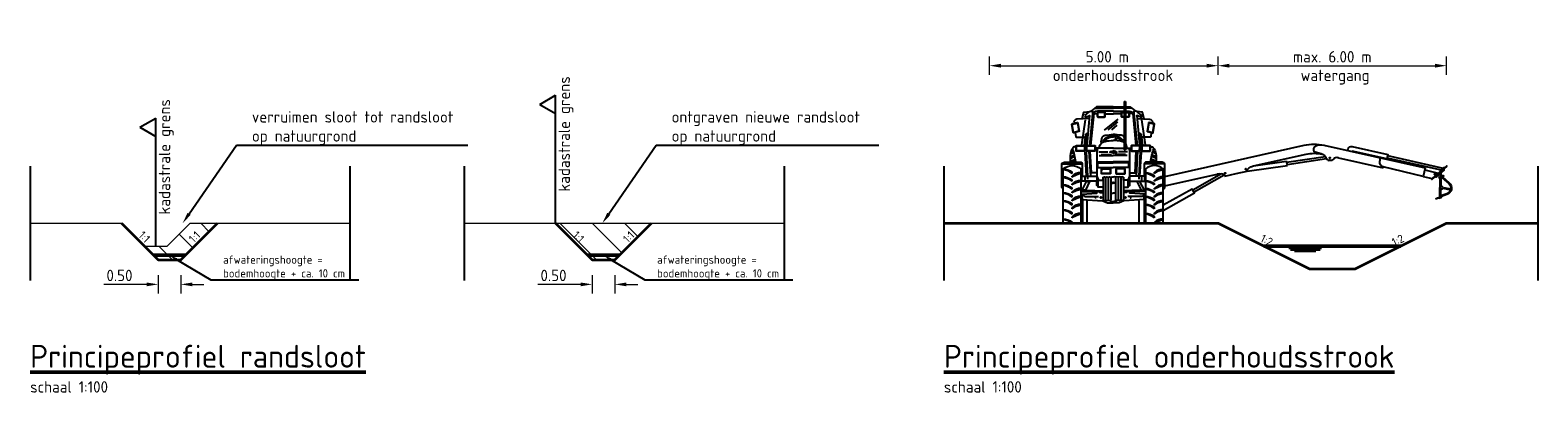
# Model space of a CAD drawing. Header units: metres. Extents: x 199581 to 207779, y 462378 to 466293.
# Tile 30 of 134: x 207398 to 207431, y 465901 to 465909. Entities that reach past the tile are written whole.
import ezdxf
from ezdxf import colors
from ezdxf.entities.mleader import LeaderData, LeaderLine
from ezdxf.enums import TextEntityAlignment as Align
from ezdxf.math import Vec2, Vec3

# ---------------------------------------------------------------- set-up
doc = ezdxf.new("R2010")
doc.units = ezdxf.units.M
doc.linetypes.add('XX-AFBREEK', pattern=[7, 4, -1, 1, -1])
doc.layers.get('0').update_dxf_attribs({"lineweight": 25})
for name, color, linetype, lineweight in [('B-WE-GR-MAAIVELD-G-GRIJS', 253, 'GW-MAAIVELD', 13), ('N-WE-GW-MAAIVELD-GD', 90, 'GW-MAAIVELD', 35), ('N-WE-GW-ONTGRAVING-WERK-AD', 253, 'Continuous', 18), ('N-WE-GW-WATERGANG_GREPPEL_WATERLIJN-GD', 150, 'Continuous', 50), ('N-WE-OG-TERREIN_ERF-SD', 212, 'Continuous', 25), ('X-XX-AL-AANKLEDING-SD', 251, 'Continuous', 25), ('X-XX-AL-AFBREEKLIJN-GD', 250, 'XX-AFBREEK', 25), ('X-XX-AL-M', 7, 'Continuous', 18), ('X-XX-AL-REFERENTIE-T25', 7, 'Continuous', 25), ('X-XX-AL-T18', 10, 'Continuous', 18), ('X-XX-AL-T25', 7, 'Continuous', 25), ('X-XX-AL-T50', 7, 'Continuous', 50)]:
    doc.layers.add(name, color=color, linetype=linetype, lineweight=lineweight)
doc.styles.add('NLCS-ISO-M100-T18', font='NLCS-ISO.ttf', dxfattribs={"height": 0.18})
doc.styles.add('NLCS-ISO-M100-T25', font='NLCS-ISO.ttf', dxfattribs={"height": 0.25})
doc.styles.add('NLCS-ISO-M50-T25', font='NLCS-ISO.ttf', dxfattribs={"height": 0.125})
doc.styles.add('NLCS-ISO-M50-T50', font='NLCS-ISO.ttf', dxfattribs={"height": 0.25})
doc.linetypes.add('GW-MAAIVELD', pattern='A,12,[40,NLCS.SHX,S=1,R=0,X=0,Y=-0.5],12', length=24)
doc.dimstyles.new('NLCS-M100-T25-PIJL_L2_H2', dxfattribs={"dimscale": 0.1, "dimtxt": 2.5, "dimasz": 2.5, "dimexe": 2, "dimexo": 2, "dimgap": 0.7, "dimtad": 1, "dimzin": 0, "dimdsep": 46, "dimtxsty": 'NLCS-ISO-M100-T25', "dimcen": 0, "dimdle": 2, "dimclrd": 256, "dimclre": 256, "dimclrt": 256, "dimazin": 0, "dimtfac": 1, "dimtdec": 3, "dimtofl": 0, "dimtmove": 0, "dimatfit": 3, "dimfxl": 2, "dimfxlon": 1, "dimtfillclr": 256, "dimtolj": 1, "dimtzin": 0, "dimlwd": -1, "dimlwe": -1, "dimarcsym": 0})

# ---------------------------------------------------------------- blocks, each defined once
blk = doc.blocks.new('(Voorkant) Trekker met maaikorf')
for points in [[(-0.856, 2.664), (-0.856, 1.602)], [(-0.856, 2.664), (-0.83, 2.664)], [(-0.83, 2.664), (-0.83, 1.602)], [(-1.696, 2.317), (-1.611, 2.355), (-1.67, 1.706)], [(-1.549, 2.4), (-1.617, 1.703)], [(-1.522, 2.398), (-1.589, 1.7)], [(-1.55, 2.398), (-1.444, 2.397)], [(-1.505, 2.512), (-1.092, 2.516)], [(-1.273, 2.396), (-1.091, 2.396)], [(-0.917, 2.396), (-1.099, 2.396)], [(-0.856, 2.514), (-1.098, 2.516)], [(-0.685, 2.512), (-0.83, 2.513)], [(-0.64, 2.398), (-0.746, 2.397)], [(-0.668, 2.398), (-0.601, 1.7)], [(-0.641, 2.4), (-0.573, 1.703)], [(-0.494, 2.317), (-0.579, 2.355), (-0.52, 1.706)], [(-1.956, 2.213), (-1.951, 2.186)], [(-1.711, 2.261), (-1.792, 1.714)], [(-1.645, 1.983), (-1.703, 1.94), (-1.732, 1.71)], [(-1.284, 2.033), (-0.99, 2.274)], [(-1.208, 2.044), (-0.995, 2.219)], [(-1.129, 2.045), (-1.01, 2.142)], [(-0.545, 1.983), (-0.487, 1.94), (-0.458, 1.71)], [(-0.48, 2.261), (-0.398, 1.714)], [(-0.234, 2.213), (-0.24, 2.186)], [(-1.647, 1.957), (-1.683, 1.931), (-1.713, 1.7)], [(-1.036, 1.884), (-1.063, 1.813)], [(-1.015, 1.878), (-1.043, 1.813)], [(-0.543, 1.957), (-0.507, 1.931), (-0.477, 1.7)], [(-2.038, 1.45), (-1.942, 1.494)], [(-2.038, 1.416), (-1.936, 1.465)], [(-2.037, 1.357), (-1.924, 1.399)], [(-2.032, 1.515), (-1.957, 1.547)], [(-2.027, 1.538), (-1.963, 1.568)], [(-1.993, 1.334), (-1.919, 1.36)], [(-1.68, 1.029), (-1.711, 1.558)], [(-1.684, 1.564), (-1.656, 1.029)], [(-1.629, 1.576), (-1.595, 1.029)], [(-1.086, 1.644), (-1.49, 1.644)], [(-1.437, 1.341), (-1.095, 1.341)], [(-1.433, 1.222), (-1.433, 1.323), (-1.095, 1.323)], [(-1.41, 1.561), (-1.212, 1.561)], [(-1.401, 1.483), (-1.095, 1.483)], [(-1.361, 1.507), (-1.135, 1.507)], [(-1.104, 1.644), (-0.856, 1.644)], [(-0.789, 1.483), (-1.095, 1.483)], [(-0.753, 1.341), (-1.095, 1.341)], [(-0.757, 1.222), (-0.757, 1.323), (-1.095, 1.323)], [(-0.829, 1.507), (-1.055, 1.507)], [(-0.78, 1.561), (-0.978, 1.561)], [(-0.856, 1.602), (-0.83, 1.602)], [(-0.83, 1.644), (-0.7, 1.644)], [(-0.561, 1.576), (-0.595, 1.029)], [(-0.506, 1.564), (-0.534, 1.029)], [(-0.51, 1.029), (-0.479, 1.558)], [(-0.197, 1.334), (-0.271, 1.36)], [(-0.153, 1.357), (-0.266, 1.399)], [(-0.152, 1.416), (-0.254, 1.465)], [(-0.153, 1.45), (-0.248, 1.494)], [(-0.158, 1.515), (-0.233, 1.547)], [(-0.163, 1.538), (-0.227, 1.568)], [(1.978, 1.253), (2.695, 1.36)], [(2.717, 1.262), (2.695, 1.36)], [(2.7, 1.335), (3.549, 1.461)], [(2.711, 1.286), (3.572, 1.414)], [(3.834, 1.43), (4.81, 1.211)], [(4.897, 1.432), (6.082, 1.166)], [(4.908, 1.481), (6.129, 1.207)], [(-2.219, 1.3), (-1.774, 1.3)], [(-1.996, 1.091), (-1.996, 1.115)], [(-1.996, 1.009), (-1.996, 1.033)], [(-1.453, 1.106), (-1.453, 0.923), (-1.783, 0.923), (-1.783, 1.029), (-1.453, 1.029)], [(-1.714, 1.019), (-1.714, 0.93)], [(-1.656, 1.007), (-1.656, 0.962)], [(-1.453, 1.029), (-1.417, 0.94), (-1.318, 0.94), (-1.318, 1.006)], [(-1.433, 1.222), (-1.095, 1.222)], [(-1.318, 1.006), (-1.318, 0.503)], [(-1.261, 1.006), (-1.261, 0.503)], [(-1.205, 1.006), (-1.205, 0.503)], [(-1.148, 1.006), (-1.148, 0.503)], [(-0.757, 1.222), (-1.095, 1.222)], [(-1.042, 1.006), (-1.042, 0.503)], [(-0.985, 1.006), (-0.985, 0.503)], [(-0.929, 1.006), (-0.929, 0.503)], [(-0.737, 1.029), (-0.773, 0.94), (-0.872, 0.94), (-0.872, 1.006)], [(-0.872, 1.006), (-0.872, 0.503)], [(-0.737, 1.106), (-0.737, 0.923), (-0.407, 0.923), (-0.407, 1.029), (-0.737, 1.029)], [(-0.534, 1.007), (-0.534, 0.962)], [(-0.476, 1.019), (-0.476, 0.93)], [(0.029, 1.3), (-0.416, 1.3)], [(-0.194, 1.091), (-0.194, 1.115)], [(-0.194, 1.009), (-0.194, 1.033)], [(0.031, 0.817), (1.177, 1.074)], [(1.277, 1.079), (0.648, 0.727)], [(1.336, 1.055), (0.673, 0.683)], [(1.351, 1.031), (1.595, 1.086), (1.839, 1.14)], [(1.839, 1.14), (2.717, 1.262)], [(4.81, 1.211), (4.814, 1.231)], [(5.734, 1.209), (5.69, 1.023)], [(5.69, 1.023), (5.884, 0.976)], [(5.724, 1.165), (6.02, 1.093)], [(6.018, 1.094), (6.018, 1.092)], [(6.066, 1.094), (6.088, 1.029), (6.069, 1.023), (6.05, 1.079)], [(6.052, 0.573), (6.062, 0.999)], [(6.071, 1.138), (6.071, 1.156), (6.144, 1.22), (6.166, 1.219)], [(-1.996, 0.919), (-1.996, 0.943)], [(-1.996, 0.837), (-1.996, 0.861)], [(-1.996, 0.745), (-1.996, 0.769)], [(-1.996, 0.664), (-1.996, 0.688)], [(-1.801, 0.693), (-1.544, 0.686)], [(-1.792, 0.719), (-1.543, 0.713)], [(-1.785, 0.639), (-1.456, 0.66), (-1.456, 0.696), (-1.385, 0.696), (-1.385, 0.674), (-1.319, 0.674)], [(-1.673, 0.716), (-1.674, 0.69)], [(-1.643, 0.716), (-1.643, 0.689)], [(-1.574, 0.713), (-1.574, 0.686)], [(-1.543, 0.713), (-1.543, 0.717), (-1.503, 0.717), (-1.503, 0.681), (-1.544, 0.681), (-1.544, 0.686)], [(-1.543, 0.713), (-1.544, 0.686)], [(-1.503, 0.712), (-1.326, 0.708)], [(-1.503, 0.685), (-1.456, 0.684)], [(-1.422, 0.824), (-1.455, 0.824), (-1.455, 0.923)], [(-1.318, 0.79), (-1.422, 0.79), (-1.422, 0.945)], [(-1.385, 0.683), (-1.336, 0.681)], [(-1.318, 0.94), (-1.318, 0.503)], [(-1.158, 0.876), (-1.095, 0.876)], [(-1.032, 0.876), (-1.095, 0.876)], [(-0.872, 0.79), (-0.768, 0.79), (-0.768, 0.945)], [(-0.405, 0.639), (-0.734, 0.66), (-0.734, 0.696), (-0.805, 0.696), (-0.805, 0.674), (-0.871, 0.674)], [(-0.687, 0.712), (-0.864, 0.708)], [(-0.805, 0.683), (-0.854, 0.681)], [(-0.768, 0.824), (-0.735, 0.824), (-0.735, 0.923)], [(-0.687, 0.685), (-0.734, 0.684)], [(-0.647, 0.713), (-0.647, 0.717), (-0.687, 0.717), (-0.687, 0.681), (-0.646, 0.681), (-0.646, 0.686)], [(-0.398, 0.719), (-0.647, 0.713)], [(-0.647, 0.713), (-0.646, 0.686)], [(-0.389, 0.693), (-0.646, 0.686)], [(-0.616, 0.713), (-0.616, 0.686)], [(-0.547, 0.716), (-0.547, 0.689)], [(-0.517, 0.716), (-0.516, 0.69)], [(-0.194, 0.919), (-0.194, 0.943)], [(-0.194, 0.837), (-0.194, 0.861)], [(-0.194, 0.745), (-0.194, 0.769)], [(-0.194, 0.664), (-0.194, 0.688)], [(0, 0.278), (0.685, 0.662), (0.636, 0.749), (0, 0.392)], [(6.073, 0.58), (6.081, 0.984)], [(6.124, 0.764), (6.076, 0.731)], [(6.128, 0.783), (6.078, 0.833)], [(6.124, 0.764), (6.288, 0.734)], [(6.128, 0.783), (6.291, 0.754)], [(-1.996, 0.573), (-1.996, 0.597)], [(-1.996, 0.491), (-1.996, 0.515)], [(-1.996, 0.399), (-1.996, 0.423)], [(-1.996, 0.318), (-1.996, 0.342)], [(-1.785, 0.639), (-1.785, 0.523), (-1.325, 0.489), (-1.222, 0.446), (-1.095, 0.446)], [(-1.756, 0.542), (-1.772, 0.542), (-1.772, 0.609), (-1.748, 0.609), (-1.719, 0.585), (-1.417, 0.585)], [(-1.467, 0.555), (-1.483, 0.555), (-1.483, 0.578)], [(-1.148, 0.658), (-1.095, 0.658)], [(-1.042, 0.658), (-1.095, 0.658)], [(-0.405, 0.639), (-0.405, 0.523), (-0.865, 0.489), (-0.968, 0.446), (-1.095, 0.446)], [(-0.434, 0.542), (-0.418, 0.542), (-0.418, 0.609), (-0.442, 0.609), (-0.471, 0.585), (-0.773, 0.585)], [(-0.723, 0.555), (-0.707, 0.555), (-0.707, 0.578)], [(-0.194, 0.573), (-0.194, 0.597)], [(-0.194, 0.491), (-0.194, 0.515)], [(-0.194, 0.399), (-0.194, 0.423)], [(-0.194, 0.318), (-0.194, 0.342)], [(5.958, 0.534), (6.004, 0.555)], [(5.958, 0.534), (6.005, 0.552)], [(6.004, 0.555), (6.004, 0.556), (6.005, 0.556), (6.005, 0.557), (6.052, 0.573)], [(6.005, 0.552), (6.033, 0.562)], [(6.033, 0.562), (6.037, 0.552), (6.093, 0.572), (6.09, 0.581), (6.095, 0.583), (6.093, 0.587)], [(-1.996, 0.201), (-1.996, 0.225)], [(-1.996, 0.119), (-1.996, 0.144)], [(-1.996, 0), (-1.996, 0.021)], [(-0.194, 0.201), (-0.194, 0.225)], [(-0.194, 0.119), (-0.194, 0.144)], [(-0.194, -0.003), (-0.194, 0.021)]]:
    blk.add_lwpolyline(points)
for points in [[(-1.718, 2.355), (-1.696, 2.317), (-1.696, 2.287), (-1.774, 2.282), (-1.739, 2.422, -0.316713), (-1.73, 2.43), (-1.617, 2.441)], [(-1.718, 2.355), (-1.63, 2.431, -0.279954), (-1.546, 2.447), (-1.549, 2.4)], [(-1.095, 2.548), (-1.447, 2.549, 0.155661), (-1.461, 2.544), (-1.5, 2.516), (-1.572, 2.46)], [(-1.092, 2.453), (-1.403, 2.451, 0.170833), (-1.549, 2.408)], [(-1.098, 2.453), (-0.856, 2.452, -0.170833)], [(-1.095, 2.548), (-0.856, 2.548, -0.155661)], [(-0.856, 2.323), (-0.906, 2.323, -0.414214), (-0.917, 2.333), (-0.917, 2.421, -0.414574), (-0.906, 2.432), (-0.856, 2.431, -0.413853)], [(-0.856, 2.33), (-0.899, 2.33, -0.414214), (-0.91, 2.341), (-0.91, 2.413, -0.414574), (-0.899, 2.424), (-0.856, 2.424, -0.413853)], [(-0.83, 2.548), (-0.743, 2.549, -0.155661), (-0.729, 2.544), (-0.69, 2.516), (-0.618, 2.46)], [(-0.83, 2.452), (-0.787, 2.451, -0.170833), (-0.641, 2.408)], [(-0.83, 2.431), (-0.757, 2.431, -0.413853), (-0.746, 2.42)], [(-0.83, 2.424), (-0.764, 2.424, -0.413853), (-0.753, 2.413)], [(-0.746, 2.42), (-0.746, 2.333, -0.414214), (-0.757, 2.323), (-0.83, 2.323, -0.414214)], [(-0.753, 2.413), (-0.753, 2.341, -0.414214), (-0.764, 2.33), (-0.83, 2.33, -0.414214)], [(-0.472, 2.355), (-0.561, 2.431, 0.279954), (-0.644, 2.447), (-0.641, 2.4)], [(-0.472, 2.355), (-0.494, 2.317), (-0.494, 2.287), (-0.416, 2.282), (-0.451, 2.422, 0.316713), (-0.46, 2.43), (-0.573, 2.441)], [(-1.618, 2.292), (-1.89, 2.275, 0.400674), (-1.956, 2.213, -0.055788)], [(-1.928, 1.985), (-1.915, 1.893, 0.374677), (-1.905, 1.884), (-1.716, 1.883)], [(-0.572, 2.292), (-0.3, 2.275, -0.400674), (-0.234, 2.213, 0.055788)], [(-0.262, 1.985), (-0.275, 1.893, -0.374677), (-0.285, 1.884), (-0.474, 1.883)], [(-1.915, 1.674), (-1.955, 1.674, 0.173709), (-2.037, 1.472, 0.020668), (-2.037, 1.366), (-2.037, 1.335)], [(-1.396, 1.644, -0.263158), (-1.334, 1.764, -0.075335), (-1.275, 1.791, -0.042561), (-1.093, 1.811, -0.013069)], [(-1.352, 1.75, -0.164588), (-1.336, 1.88, -0.263838), (-1.271, 1.925, 0.00141), (-1.092, 1.942, -2.655798)], [(-1.322, 1.794, -0.251384), (-1.09, 1.913, -1.876136)], [(-1.304, 1.782, -0.251384), (-1.091, 1.891, -0.251384)], [(-0.868, 1.794, 0.251384), (-1.1, 1.913, 1.876136)], [(-1.036, 1.884, 0.063127), (-1.099, 1.891, 0.251384)], [(-0.854, 1.88, 0.263838), (-0.919, 1.925, -0.00141), (-1.098, 1.942, 2.655798)], [(-0.856, 1.764, 0.000736), (-0.856, 1.764, 0.075335), (-0.915, 1.791, 0.042561), (-1.097, 1.811, 0.013069)], [(-0.886, 1.782, 0.162878), (-1.015, 1.878, 0.251384)], [(-0.794, 1.644, 0.197276), (-0.83, 1.742, 0.075335)], [(-0.275, 1.674), (-0.235, 1.674, -0.173709), (-0.153, 1.472, -0.020668), (-0.153, 1.366), (-0.153, 1.335)], [(0.031, 1.022), (3.082, 1.705, -0.110584), (3.518, 1.705), (5.734, 1.209)], [(3.305, 1.565, -0.384733), (3.339, 1.686, 0.360149)], [(4.036, 1.59), (4.038, 1.599), (4.044, 1.624, -0.414214), (4.133, 1.681), (4.914, 1.505), (4.892, 1.408), (4.136, 1.577), (4.133, 1.568)], [(-2.201, 0.755), (-2.221, 0.783), (-2.221, 1.295, -0.331086), (-2.165, 1.334), (-1.823, 1.334, -0.569117), (-1.775, 1.283), (-1.775, 1.04)], [(-1.917, 1.34, 0.070868), (-1.985, 1.63, 5.224394)], [(-1.428, 1.644, 0.101536), (-1.453, 1.575), (-1.453, 1.106), (-1.573, 1.106), (-1.599, 1.576)], [(-1.086, 1.541), (-1.122, 1.541), (-1.135, 1.557), (-1.171, 1.557, -0.117306), (-1.095, 1.579, 34.660901)], [(-1.104, 1.541), (-1.068, 1.541), (-1.055, 1.557), (-1.019, 1.557, 0.117306), (-1.095, 1.579, -34.660901)], [(-0.762, 1.644, -0.101536), (-0.737, 1.575), (-0.737, 1.106), (-0.617, 1.106), (-0.591, 1.576)], [(0.011, 0.755), (0.031, 0.783), (0.031, 1.295, 0.331086), (-0.025, 1.334), (-0.367, 1.334, 0.569117), (-0.415, 1.283), (-0.415, 1.04)], [(-0.273, 1.34, -0.070868), (-0.205, 1.63, -5.224394)], [(1.978, 1.253), (3.125, 1.51, -0.110584), (3.475, 1.51)], [(3.475, 1.51), (3.485, 1.508, -0.261224), (3.558, 1.443), (3.56, 1.438, 0.261224), (3.633, 1.372)], [(3.834, 1.43), (3.824, 1.432, 0.261224), (3.73, 1.404), (3.726, 1.4, -0.261224), (3.633, 1.372)], [(5.69, 1.023), (4.813, 1.231, -0.410382), (4.739, 1.35), (4.756, 1.428)], [(-2.19, 1.191, -0.156881), (-1.996, 1.115)], [(-1.996, 1.091, 0.120268), (-2.19, 1.173, 8.01865)], [(-2.19, 1.019, -0.156881), (-1.996, 0.943)], [(-1.996, 0.919, 0.120268), (-2.19, 1, 8.01865)], [(-1.803, 1.109, 0.156881), (-1.996, 1.033)], [(-1.996, 1.009, -0.120268), (-1.803, 1.091, -8.01865)], [(-1.318, 1.006, -0.292233), (-1.261, 1.006, -0.547709)], [(-1.261, 1.006, -0.292233), (-1.205, 1.006, -0.547709)], [(-1.205, 1.006, -0.292233), (-1.148, 1.006, -0.547709)], [(-1.148, 1.006, -0.292233), (-1.092, 1.006, -0.547709)], [(-1.042, 1.006, 0.292233), (-1.098, 1.006, 0.547709)], [(-0.985, 1.006, 0.292233), (-1.042, 1.006, 0.547709)], [(-0.929, 1.006, 0.292233), (-0.985, 1.006, 0.547709)], [(-0.872, 1.006, 0.292233), (-0.929, 1.006, 0.547709)], [(-0.387, 1.109, -0.156881), (-0.194, 1.033)], [(-0.194, 1.009, 0.120268), (-0.387, 1.091, 8.01865)], [(0, 1.191, 0.156881), (-0.194, 1.115)], [(-0.194, 1.091, -0.120268), (0, 1.173, -8.01865)], [(0, 1.019, 0.156881), (-0.194, 0.943)], [(-0.194, 0.919, -0.120268), (0, 1, -8.01865)], [(6.062, 0.999), (6.109, 1.015), (6.261, 0.882, -0.57735), (6.21, 0.627), (6.052, 0.573)], [(6.081, 0.984), (6.104, 0.992), (6.248, 0.867, -0.57735), (6.204, 0.646), (6.073, 0.601)], [(-2.19, 0.845, -0.156881), (-1.996, 0.769)], [(-1.996, 0.745, 0.120268), (-2.19, 0.827, 8.01865)], [(-2.19, 0.673, -0.156881), (-1.996, 0.597)], [(-1.803, 0.937, 0.156881), (-1.996, 0.861)], [(-1.996, 0.837, -0.120268), (-1.803, 0.918, -8.01865)], [(-1.803, 0.764, 0.156881), (-1.996, 0.688)], [(-1.996, 0.664, -0.120268), (-1.803, 0.745, -8.01865)], [(-1.158, 0.876, -0.346797), (-1.032, 0.876, -0.971473)], [(-0.387, 0.937, -0.156881), (-0.194, 0.861)], [(-0.194, 0.837, 0.120268), (-0.387, 0.918, 8.01865)], [(-0.387, 0.764, -0.156881), (-0.194, 0.688)], [(-0.194, 0.664, 0.120268), (-0.387, 0.745, 8.01865)], [(0, 0.845, 0.156881), (-0.194, 0.769)], [(-0.194, 0.745, -0.120268), (0, 0.827, -8.01865)], [(0, 0.673, 0.156881), (-0.194, 0.597)], [(-1.996, 0.573, 0.120268), (-2.19, 0.654, 8.01865)], [(-2.19, 0.499, -0.156881), (-1.996, 0.423)], [(-1.996, 0.399, 0.120268), (-2.19, 0.481, 8.01865)], [(-1.803, 0.591, 0.156881), (-1.996, 0.515)], [(-1.996, 0.491, -0.120268), (-1.803, 0.573, -8.01865)], [(-1.803, 0.418, 0.156881), (-1.996, 0.342)], [(-1.996, 0.318, -0.120268), (-1.803, 0.399, -8.01865)], [(-1.769, 0.494), (-1.769, 0.001), (-1.689, 0.001, 0.414214), (-1.663, 0.026), (-1.663, 0.492)], [(-1.318, 0.503, 0.292233), (-1.261, 0.503, 0.547709)], [(-1.261, 0.503, 0.292233), (-1.205, 0.503, 0.547709)], [(-1.205, 0.503, 0.292233), (-1.148, 0.503, 0.547709)], [(-1.176, 0.495, 0.093418), (-1.095, 0.471, -19.516744)], [(-1.014, 0.495, -0.093418), (-1.095, 0.471, 19.516744)], [(-0.985, 0.503, -0.292233), (-1.042, 0.503, -0.547709)], [(-0.929, 0.503, -0.292233), (-0.985, 0.503, -0.547709)], [(-0.872, 0.503, -0.292233), (-0.929, 0.503, -0.547709)], [(-0.421, 0.494), (-0.421, 0.001), (-0.501, 0.001, -0.414214), (-0.527, 0.026), (-0.527, 0.492)], [(-0.387, 0.591, -0.156881), (-0.194, 0.515)], [(-0.194, 0.491, 0.120268), (-0.387, 0.573, 8.01865)], [(-0.387, 0.418, -0.156881), (-0.194, 0.342)], [(-0.194, 0.318, 0.120268), (-0.387, 0.399, 8.01865)], [(-0.194, 0.573, -0.120268), (0, 0.654, -8.01865)], [(0, 0.499, 0.156881), (-0.194, 0.423)], [(-0.194, 0.399, -0.120268), (0, 0.481, -8.01865)], [(-2.19, 0.301, -0.156881), (-1.996, 0.225)], [(-1.996, 0.201, 0.120268), (-2.19, 0.283, 8.01865)], [(-2.19, 0.097, -0.156881), (-1.996, 0.021)], [(-2.001, 0, 0.116949), (-2.19, 0.078, 8.01865)], [(-1.803, 0.219, 0.156881), (-1.996, 0.144)], [(-1.996, 0.119, -0.120268), (-1.803, 0.201, -8.01865)], [(-0.387, 0.219, -0.156881), (-0.194, 0.144)], [(-0.194, 0.119, 0.120268), (-0.387, 0.201, 8.01865)], [(0, 0.301, 0.156881), (-0.194, 0.225)], [(-0.194, 0.201, -0.120268), (0, 0.283, -8.01865)], [(0, 0.097, 0.156881), (-0.194, 0.021)], [(-0.194, -0.003, -0.120268), (0, 0.078, -8.01865)]]:
    blk.add_lwpolyline(points, format="xyb")
for points in [[(-1.444, 2.42), (-1.444, 2.333, 0.414214), (-1.433, 2.323), (-1.284, 2.323, 0.414214), (-1.273, 2.333), (-1.273, 2.421, 0.414574), (-1.284, 2.432), (-1.433, 2.431, 0.413853)], [(-1.437, 2.413), (-1.437, 2.341, 0.414214), (-1.426, 2.33), (-1.291, 2.33, 0.414214), (-1.28, 2.341), (-1.28, 2.413, 0.414574), (-1.291, 2.424), (-1.426, 2.424, 0.413853)], [(-1.99, 2.178), (-1.881, 2.2, -0.423045), (-1.868, 2.191), (-1.839, 2.016, -0.396104), (-1.847, 2.004), (-1.957, 1.978, -0.43505), (-1.97, 1.987), (-1.999, 2.165, -0.402998)], [(-1.989, 2.169), (-1.88, 2.191, -0.423045), (-1.877, 2.189), (-1.847, 2.015, -0.396104), (-1.849, 2.012), (-1.959, 1.986, -0.43505), (-1.962, 1.988), (-1.991, 2.167, -0.402998)], [(-0.2, 2.178), (-0.309, 2.2, 0.423045), (-0.322, 2.191), (-0.351, 2.016, 0.396104), (-0.343, 2.004), (-0.233, 1.978, 0.43505), (-0.22, 1.987), (-0.191, 2.165, 0.402998)], [(-0.201, 2.169), (-0.31, 2.191, 0.423045), (-0.313, 2.189), (-0.343, 2.015, 0.396104), (-0.341, 2.012), (-0.231, 1.986, 0.43505), (-0.228, 1.988), (-0.2, 2.167, 0.402998)], [(-1.898, 1.7), (-1.727, 1.7, -0.414214), (-1.716, 1.689), (-1.716, 1.587, -0.414214), (-1.727, 1.576), (-1.896, 1.576, -0.411203), (-1.907, 1.587), (-1.908, 1.689, -0.41723)], [(-1.898, 1.693), (-1.727, 1.693, -0.414214), (-1.723, 1.689), (-1.723, 1.587, -0.414214), (-1.727, 1.583), (-1.896, 1.583, -0.411203), (-1.9, 1.587), (-1.901, 1.689, -0.41723)], [(-1.671, 1.7), (-1.5, 1.7, -0.414214), (-1.489, 1.689), (-1.489, 1.587, -0.414214), (-1.5, 1.576), (-1.669, 1.576, -0.411203), (-1.68, 1.587), (-1.681, 1.689, -0.41723)], [(-1.671, 1.693), (-1.5, 1.693, -0.414214), (-1.496, 1.689), (-1.496, 1.587, -0.414214), (-1.5, 1.583), (-1.669, 1.583, -0.411203), (-1.673, 1.587), (-1.674, 1.689, -0.41723)], [(-0.52, 1.7), (-0.69, 1.7, 0.414214), (-0.701, 1.689), (-0.701, 1.587, 0.414214), (-0.69, 1.576), (-0.521, 1.576, 0.411203), (-0.51, 1.587), (-0.509, 1.689, 0.41723)], [(-0.52, 1.693), (-0.69, 1.693, 0.414214), (-0.694, 1.689), (-0.694, 1.587, 0.414214), (-0.69, 1.583), (-0.521, 1.583, 0.411203), (-0.517, 1.587), (-0.516, 1.689, 0.41723)], [(-0.292, 1.7), (-0.463, 1.7, 0.414214), (-0.474, 1.689), (-0.474, 1.587, 0.414214), (-0.463, 1.576), (-0.294, 1.576, 0.411203), (-0.283, 1.587), (-0.282, 1.689, 0.41723)], [(-0.292, 1.693), (-0.463, 1.693, 0.414214), (-0.467, 1.689), (-0.467, 1.587, 0.414214), (-0.463, 1.583), (-0.294, 1.583, 0.411203), (-0.29, 1.587), (-0.289, 1.689, 0.41723)], [(-1.828, 0), (-2.165, 0, -0.414214), (-2.19, 0.025), (-2.19, 1.192, -0.357539), (-1.803, 1.189), (-1.803, 0.025, -0.414214)], [(-1.343, 1.198), (-1.166, 1.198, -0.414214), (-1.155, 1.187), (-1.155, 1.091, -0.414214), (-1.166, 1.08), (-1.344, 1.08, -0.417838), (-1.355, 1.091), (-1.354, 1.187, -0.410599)], [(-1.343, 1.192), (-1.166, 1.192, -0.414214), (-1.161, 1.187), (-1.161, 1.091, -0.414214), (-1.166, 1.086), (-1.344, 1.086, -0.417838), (-1.349, 1.091), (-1.348, 1.187, -0.410599)], [(-0.847, 1.198), (-1.024, 1.198, 0.414214), (-1.035, 1.187), (-1.035, 1.091, 0.414214), (-1.024, 1.08), (-0.846, 1.08, 0.417838), (-0.835, 1.091), (-0.836, 1.187, 0.410599)], [(-0.847, 1.192), (-1.024, 1.192, 0.414214), (-1.029, 1.187), (-1.029, 1.091, 0.414214), (-1.024, 1.086), (-0.846, 1.086, 0.417838), (-0.841, 1.091), (-0.842, 1.187, 0.410599)], [(-0.362, 0), (-0.025, 0, 0.414214), (0, 0.025), (0, 1.192, 0.357539), (-0.387, 1.189), (-0.387, 0.025, 0.414214)]]:
    blk.add_lwpolyline(points, format="xyb", close=True)
for points in [[(3.475, 1.51), (3.305, 1.565)], [(3.875, 1.636), (3.875, 1.636)], [(6.211, 1.245), (6.205, 1.253), (5.884, 0.976), (5.869, 0.963), (5.875, 0.955)], [(5.951, 1.02), (6.136, 1.18), (6.149, 1.165), (5.964, 1.005)], [(6.031, 1.01), (6.126, 1.042), (6.133, 1.023), (6.038, 0.991)], [(-1.68, 0.913), (-1.613, 0.913), (-1.704, 0.726), (-1.778, 0.726)], [(-0.51, 0.913), (-0.577, 0.913), (-0.486, 0.726), (-0.412, 0.726)]]:
    blk.add_lwpolyline(points, close=True)
for centre, radius in [((3.644, 1.429), 0.01), ((1.352, 1.094), 0.01), ((1.81, 1.184), 0.01), ((5.946, 1.075), 0.01), ((-1.363, 0.564), 0.0126), ((-0.828, 0.564), 0.0126)]:
    blk.add_circle(centre, radius)
for centre, major_axis, ratio, start_param, end_param in [((3.507, 1.605), (0.195, -0.044), 0.5, 1.570796, 2.709026), ((1.195, 0.996), (-0.157, -0.035), 0.498544, 3.141593, 4.712389)]:
    blk.add_ellipse(centre, major_axis=major_axis, ratio=ratio, start_param=start_param, end_param=end_param)
at = {"extrusion": (0, 0, -1)}
blk.add_ellipse((1.996, 1.175), major_axis=(0.157, 0.035), ratio=0.498544, start_param=3.141593, end_param=4.712389, dxfattribs=at)
blk = doc.blocks.new('*D403')
at = {"layer": 'X-XX-AL-M', "transparency": 16777216}
for p, q in [((207419.161, 465907.835), (207419.161, 465908.235)), ((207424.161, 465907.835), (207424.161, 465908.235)), ((207419.411, 465908.035), (207423.911, 465908.035))]:
    blk.add_line(p, q, dxfattribs=at)
for points in [[(207419.411, 465908.077), (207419.411, 465907.993), (207419.161, 465908.035)], [(207423.911, 465908.077), (207423.911, 465907.993), (207424.161, 465908.035)]]:
    blk.add_solid(points, dxfattribs=at)
at = {"layer": 'X-XX-AL-M', "transparency": 16777216, "insert": (207421.661, 465908.23), "char_height": 0.25, "attachment_point": 5, "style": 'NLCS-ISO-M100-T25'}
blk.add_mtext('\\A1; 5.00 m', dxfattribs=at)
blk = doc.blocks.new('*D404')
at = {"layer": 'X-XX-AL-M', "transparency": 16777216}
for p, q in [((207424.161, 465907.835), (207424.161, 465908.235)), ((207429.161, 465907.835), (207429.161, 465908.235)), ((207424.411, 465908.035), (207428.911, 465908.035))]:
    blk.add_line(p, q, dxfattribs=at)
for points in [[(207424.411, 465908.077), (207424.411, 465907.993), (207424.161, 465908.035)], [(207428.911, 465908.077), (207428.911, 465907.993), (207429.161, 465908.035)]]:
    blk.add_solid(points, dxfattribs=at)
at = {"layer": 'X-XX-AL-M', "transparency": 16777216, "insert": (207426.661, 465908.23), "char_height": 0.25, "attachment_point": 5, "style": 'NLCS-ISO-M100-T25'}
blk.add_mtext('\\A1;max. 6.00 m', dxfattribs=at)
blk = doc.blocks.new('SOG-ERFGRENS_LINKS-D')
for p, q in [((-0.433, 3.25), (0, 3.5)), ((0, 3), (0, 3.5)), ((-0.433, 3.25), (0, 3)), ((0, 0), (0, 3))]:
    blk.add_line(p, q)
blk = doc.blocks.new('*D405')
at = {"layer": 'X-XX-AL-M', "transparency": 16777216}
for p, q in [((207410.211, 465903.254), (207409.271, 465903.254)), ((207410.461, 465903.454), (207410.461, 465903.054)), ((207410.961, 465903.454), (207410.961, 465903.054)), ((207411.211, 465903.254), (207411.461, 465903.254))]:
    blk.add_line(p, q, dxfattribs=at)
for points in [[(207410.211, 465903.295), (207410.211, 465903.212), (207410.461, 465903.254)], [(207411.211, 465903.295), (207411.211, 465903.212), (207410.961, 465903.254)]]:
    blk.add_solid(points, dxfattribs=at)
at = {"layer": 'X-XX-AL-M', "transparency": 16777216, "insert": (207409.616, 465903.449), "char_height": 0.25, "attachment_point": 5, "style": 'NLCS-ISO-M100-T25'}
blk.add_mtext('\\A1;0.50', dxfattribs=at)
blk = doc.blocks.new('*D394')
at = {"layer": 'X-XX-AL-M', "transparency": 16777216}
for p, q in [((207400.711, 465903.254), (207399.771, 465903.254)), ((207400.961, 465903.454), (207400.961, 465903.054)), ((207401.461, 465903.454), (207401.461, 465903.054)), ((207401.711, 465903.254), (207401.961, 465903.254))]:
    blk.add_line(p, q, dxfattribs=at)
for points in [[(207400.711, 465903.295), (207400.711, 465903.212), (207400.961, 465903.254)], [(207401.711, 465903.295), (207401.711, 465903.212), (207401.461, 465903.254)]]:
    blk.add_solid(points, dxfattribs=at)
at = {"layer": 'X-XX-AL-M', "transparency": 16777216, "insert": (207400.116, 465903.449), "char_height": 0.25, "attachment_point": 5, "style": 'NLCS-ISO-M100-T25'}
blk.add_mtext('\\A1;0.50', dxfattribs=at)

msp = doc.modelspace()

# ---------------------------------------------------------------- hatches: boundary and pattern name
at = {"layer": 'N-WE-GW-ONTGRAVING-WERK-AD'}
h = msp.add_hatch(dxfattribs=at)
h.set_pattern_fill('AGW-WERK_ONTGRAVEN-SO', color=256, scale=0.1, pattern_type=2)
h.set_pattern_definition([(135, (-6529.7264, 3758.6874), (-0.3535533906, -0.3535533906), [])])
h.paths.add_polyline_path([(207401.161, 465904.09), (207400.661, 465904.09), (207400.961, 465903.79), (207401.461, 465903.79), (207402.261, 465904.59), (207401.661, 465904.59)])
h = msp.add_hatch(dxfattribs=at)
h.set_pattern_fill('AGW-WERK_ONTGRAVEN-SO', color=256, scale=0.1, pattern_type=2)
h.set_pattern_definition([(135, (-6528.2264, 3758.6874), (-0.3535533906, -0.3535533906), [])])
h.paths.add_polyline_path([(207409.661, 465904.59), (207410.461, 465903.79), (207410.961, 465903.79), (207411.761, 465904.59), (207411.161, 465904.59)])

# ---------------------------------------------------------------- linework, layer by layer
at = {"layer": 'B-WE-GR-MAAIVELD-G-GRIJS', "flags": 128}
for points in [[(207398.161, 465904.59), (207400.161, 465904.59), (207400.661, 465904.09), (207401.161, 465904.09), (207401.661, 465904.59), (207405.161, 465904.59)], [(207407.661, 465904.59), (207409.661, 465904.59), (207409.661, 465904.59), (207411.161, 465904.59), (207411.161, 465904.59), (207414.661, 465904.59)]]:
    msp.add_lwpolyline(points, dxfattribs=at)
at = {"layer": 'N-WE-GW-MAAIVELD-GD', "flags": 128}
for points in [[(207400.161, 465904.59), (207400.961, 465903.79), (207401.461, 465903.79), (207402.261, 465904.59)], [(207409.661, 465904.59), (207410.461, 465903.79), (207410.961, 465903.79), (207411.761, 465904.59)], [(207418.161, 465904.59), (207419.161, 465904.59), (207424.161, 465904.59), (207426.161, 465903.59), (207427.161, 465903.59), (207429.161, 465904.59), (207431.161, 465904.59)]]:
    msp.add_lwpolyline(points, dxfattribs=at)
at = {"layer": 'N-WE-GW-WATERGANG_GREPPEL_WATERLIJN-GD', "flags": 128}
for points in [[(207425.161, 465904.09), (207428.161, 465904.09)], [(207425.713, 465904.058), (207426.429, 465904.058)], [(207425.748, 465904.024), (207426.394, 465904.024)], [(207425.831, 465903.993), (207426.305, 465903.993)], [(207400.861, 465903.89), (207401.561, 465903.89)], [(207410.361, 465903.89), (207411.061, 465903.89)]]:
    msp.add_lwpolyline(points, dxfattribs=at)
at = {"layer": 'X-XX-AL-AFBREEKLIJN-GD', "flags": 128}
for points in [[(207398.161, 465905.84), (207398.161, 465903.34)], [(207405.161, 465905.84), (207405.161, 465903.34)], [(207407.661, 465905.84), (207407.661, 465903.34)], [(207414.661, 465905.84), (207414.661, 465903.34)], [(207418.161, 465905.84), (207418.161, 465903.34)], [(207431.161, 465905.84), (207431.161, 465903.34)]]:
    msp.add_lwpolyline(points, dxfattribs=at)

# ---------------------------------------------------------------- block references
at = {"layer": 'N-WE-OG-TERREIN_ERF-SD', "xscale": 0.8, "yscale": 0.8, "zscale": 0.8}
for p in [(207409.661, 465904.59), (207400.911, 465904.09)]:
    msp.add_blockref('SOG-ERFGRENS_LINKS-D', p, dxfattribs=at)
at = {"layer": 'X-XX-AL-AANKLEDING-SD'}
msp.add_blockref('(Voorkant) Trekker met maaikorf', (207422.962, 465904.59), dxfattribs=at)

# ---------------------------------------------------------------- texts
at = {"layer": 'X-XX-AL-T18', "style": 'NLCS-ISO-M100-T18'}
for s, rotation, p in [('1:1', 315, (207400.561, 465904.19)), ('1:1', 45, (207401.861, 465904.19)), ('1:1', 315, (207410.061, 465904.19)), ('1:1', 45, (207411.361, 465904.19)), ('1:2', 333.4349, (207425.161, 465904.09)), ('1:2', 26.5651, (207428.161, 465904.09))]:
    msp.add_text(s, height=0.18, rotation=rotation, dxfattribs=at).set_placement(p, align=Align.BOTTOM_CENTER)
at = {"layer": 'X-XX-AL-T25', "char_height": 0.25, "attachment_point": 1, "rotation": 90, "style": 'NLCS-ISO-M100-T25'}
for insert in [(207409.726, 465905.281), (207400.976, 465904.781)]:
    msp.add_mtext_dynamic_manual_height_columns('kadastrale grens', width=2.77937, gutter_width=1.25, heights=[0], dxfattribs=dict(at, insert=insert))
at = {"layer": 'X-XX-AL-T25', "char_height": 0.25, "attachment_point": 1}
for s, width, insert, style in [('onderhoudsstrook', 2.77937, (207420.543, 465907.949), 'NLCS-ISO-M100-T25'), ('watergang', 2.77937, (207425.969, 465907.949), 'NLCS-ISO-M100-T25'), ('schaal 1:100', 2.05218, (207398.161, 465901.137), 'NLCS-ISO-M50-T25'), ('schaal 1:100', 2.05218, (207418.161, 465901.137), 'NLCS-ISO-M50-T25')]:
    msp.add_mtext_dynamic_manual_height_columns(s, width=width, gutter_width=1.25, heights=[0], dxfattribs=dict(at, insert=insert, style=style))
at = {"layer": 'X-XX-AL-T50', "char_height": 0.5, "attachment_point": 1, "style": 'NLCS-ISO-M50-T50'}
for s, insert in [('{\\LPrincipeprofiel randsloot}', (207398.161, 465901.931)), ('{\\LPrincipeprofiel onderhoudsstrook}', (207418.161, 465901.931))]:
    msp.add_mtext_dynamic_manual_height_columns(s, width=18.27556, gutter_width=2.5, heights=[0], dxfattribs=dict(at, insert=insert))

# ---------------------------------------------------------------- dimensions: what is measured, and where the dimension line sits
at = {"layer": 'X-XX-AL-M'}
for base, p1, p2, text, picture, middle in [((207424.161, 465908.035), (207419.161, 465904.59), (207424.161, 465904.59), ' 5.00 m', '*D403', (207421.661, 465908.23)), ((207429.161, 465908.035), (207424.161, 465904.59), (207429.161, 465904.59), 'max. 6.00 m', '*D404', (207426.661, 465908.23))]:
    dim = msp.add_linear_dim(base=base, p1=p1, p2=p2, text=text, dimstyle='NLCS-M100-T25-PIJL_L2_H2', dxfattribs=at)
    dim.commit()
    dim.dimension.update_dxf_attribs({"geometry": picture, "text_midpoint": middle})
for base, p1, p2, picture, middle in [((207401.461, 465903.254), (207400.961, 465903.79), (207401.461, 465903.79), '*D394', (207400.116, 465903.254)), ((207410.961, 465903.254), (207410.461, 465903.79), (207410.961, 465903.79), '*D405', (207409.616, 465903.254))]:
    dim = msp.add_linear_dim(base=base, p1=p1, p2=p2, dimstyle='NLCS-M100-T25-PIJL_L2_H2', dxfattribs=at)
    dim.commit()
    dim.dimension.update_dxf_attribs({"geometry": picture, "text_midpoint": middle, "dimtype": 160})

# ---------------------------------------------------------------- leaders
at = {"layer": 'X-XX-AL-REFERENTIE-T25'}
ml = msp.add_multileader_mtext('Standard', dxfattribs=at)
ml.set_content('verruimen sloot tot randsloot\\Pop natuurgrond', color=256, style='NLCS-ISO-M100-T25')
ml.set_leader_properties(color=256, linetype='ByLayer', lineweight=-1)
ml.build(insert=Vec2(0, 0))
ml.multileader.update_dxf_attribs({"text_left_attachment_type": 5, "text_right_attachment_type": 5, "dogleg_length": 0.25, "arrow_head_size": 0.25})
ctx = ml.context
ctx.base_point, ctx.char_height, ctx.arrow_head_size, ctx.landing_gap_size, ctx.plane_origin = Vec3(207402.924, 465906.299), 0.25, 0.25, 0.09, Vec3(207410.986, 465911.966)
ctx.left_attachment, ctx.right_attachment = 5, 5
notes = []
notes.append((ctx, [(1, (1, 1, 0), (207402.674, 465906.299), (1, 0), 0.25, [(0, [(207401.498, 465904.59)], 0, [])])]))
ctx.mtext.insert, ctx.mtext.flow_direction = Vec3(207403.014, 465907.041), 5
ml = msp.add_multileader_mtext('Standard', dxfattribs=at)
ml.set_content('ontgraven nieuwe randsloot\\Pop natuurgrond', color=256, style='NLCS-ISO-M100-T25')
ml.set_leader_properties(color=256, linetype='ByLayer', lineweight=-1)
ml.build(insert=Vec2(0, 0))
ml.multileader.update_dxf_attribs({"text_left_attachment_type": 5, "text_right_attachment_type": 5, "dogleg_length": 0.25, "arrow_head_size": 0.25})
ctx = ml.context
ctx.base_point, ctx.char_height, ctx.arrow_head_size, ctx.landing_gap_size, ctx.plane_origin = Vec3(207412.11, 465906.299), 0.25, 0.25, 0.09, Vec3(207420.173, 465911.966)
ctx.left_attachment, ctx.right_attachment = 5, 5
notes.append((ctx, [(1, (1, 1, 0), (207411.86, 465906.299), (1, 0), 0.25, [(0, [(207410.685, 465904.59)], 0, [])])]))
ctx.mtext.insert, ctx.mtext.flow_direction = Vec3(207412.2, 465907.041), 5
at = {"layer": 'X-XX-AL-T25'}
ml = msp.add_multileader_mtext('Standard', dxfattribs=at)
ml.set_content('afwateringshoogte =\\Pbodemhoogte + ca. 10 cm', color=256, style='NLCS-ISO-M100-T18')
ml.set_leader_properties(color=256, linetype='ByLayer', lineweight=-1)
ml.build(insert=Vec2(0, 0))
ml.multileader.update_dxf_attribs({"text_left_attachment_type": 5, "text_right_attachment_type": 5, "dogleg_length": 0.18, "arrow_head_size": 0.18})
ctx = ml.context
ctx.base_point, ctx.char_height, ctx.arrow_head_size, ctx.landing_gap_size, ctx.plane_origin = Vec3(207402.293, 465903.351), 0.18, 0.18, 0.09, Vec3(207396.363, 465904.324)
ctx.left_attachment, ctx.right_attachment = 5, 5
notes.append((ctx, [(0, (1, 1, 0), (207402.113, 465903.351), (1, 0), 0.18, [(0, [(207401.211, 465903.89)], 0, [])])]))
ctx.mtext.insert, ctx.mtext.flow_direction = Vec3(207402.383, 465903.885), 5
ml = msp.add_multileader_mtext('Standard', dxfattribs=at)
ml.set_content('afwateringshoogte =\\Pbodemhoogte + ca. 10 cm', color=256, style='NLCS-ISO-M100-T18')
ml.set_leader_properties(color=256, linetype='ByLayer', lineweight=-1)
ml.build(insert=Vec2(0, 0))
ml.multileader.update_dxf_attribs({"text_left_attachment_type": 5, "text_right_attachment_type": 5, "dogleg_length": 0.18, "arrow_head_size": 0.18})
ctx = ml.context
ctx.base_point, ctx.char_height, ctx.arrow_head_size, ctx.landing_gap_size, ctx.plane_origin = Vec3(207411.793, 465903.351), 0.18, 0.18, 0.09, Vec3(207405.863, 465904.324)
ctx.left_attachment, ctx.right_attachment = 5, 5
notes.append((ctx, [(0, (1, 1, 0), (207411.613, 465903.351), (1, 0), 0.18, [(0, [(207410.711, 465903.89)], 0, [])])]))
ctx.mtext.insert, ctx.mtext.flow_direction = Vec3(207411.883, 465903.885), 5
for ctx, leaders in notes:
    for number, flags, end, landing, length, lines in leaders:
        leader = LeaderData()
        leader.index, (leader.has_last_leader_line, leader.has_dogleg_vector, leader.attachment_direction) = number, flags
        leader.last_leader_point, leader.dogleg_vector, leader.dogleg_length = Vec3(end), Vec3(landing), length
        for number, points, colour, breaks in lines:
            line = LeaderLine()
            line.index, line.vertices, line.color, line.breaks = number, Vec3.list(points), colors.encode_raw_color(colour), breaks
            leader.lines.append(line)
        ctx.leaders.append(leader)

doc.saveas('drawing.dxf')
